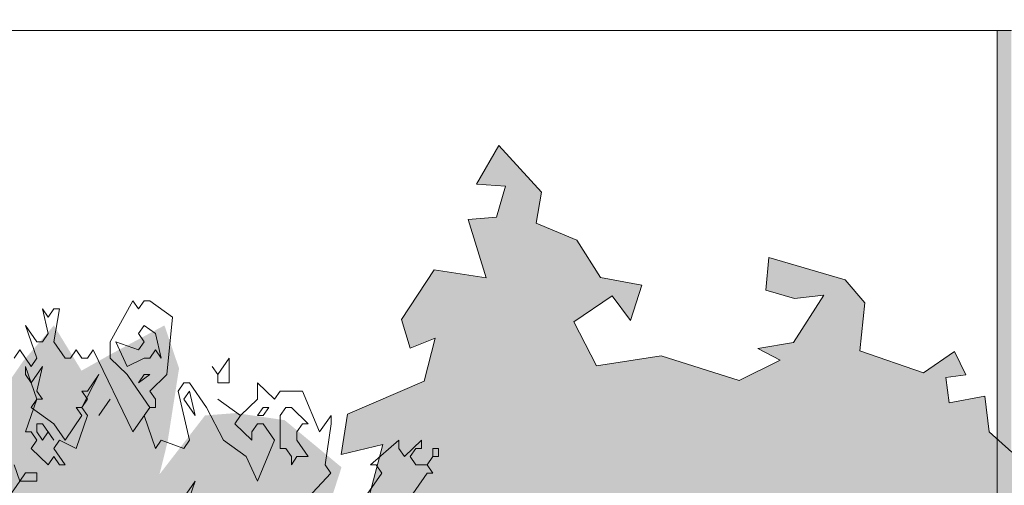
# Model space of a CAD drawing. Header units: metres. Extents: x -52 to 321, y -8 to 26.
# Tile 93 of 256: x -36.165 to -34.79, y 1.265 to 1.915. Entities that reach past the tile are written whole.
import ezdxf

# ---------------------------------------------------------------- set-up
doc = ezdxf.new("R2010")
doc.units = ezdxf.units.M
doc.header["$MEASUREMENT"] = 0
for name, color, linetype in [('10 Fassade', 7, 'Continuous'), ('10 Wand außen', 7, 'Continuous'), ('60 Pflanzen außen', 7, 'Continuous'), ('94 Genehmigungsplanung Bemaßung', 7, 'Continuous')]:
    doc.layers.add(name, color=color, linetype=linetype)
doc.styles.add('ERSTELLTER_STIL_2', font='arial.ttf')
doc.dimstyles.new('ERSTELLTER_STIL__1', dxfattribs={"dimtxt": 0.25, "dimasz": 0.19, "dimexe": 0.18, "dimexo": 0.1, "dimgap": 0, "dimtad": 1, "dimtih": 1, "dimtoh": 1, "dimzin": 0, "dimdsep": 46, "dimtxsty": 'ERSTELLTER_STIL_2', "dimblk": 'ARROWHEAD_6', "dimblk1": 'ARROWHEAD_6', "dimblk2": 'ARROWHEAD_6', "dimcen": 0.09, "dimclrd": 7, "dimclre": 7, "dimclrt": 7, "dimazin": 0, "dimtfac": 1, "dimtdec": 4, "dimtmove": 0, "dimatfit": 3, "dimfxl": 1, "dimtolj": 1, "dimtzin": 0, "dimarcsym": 0})

# ---------------------------------------------------------------- blocks, each defined once
blk = doc.blocks.new('Sträucher 27[10]_1', base_point=(-36.1332, 0))
at = {"layer": '60 Pflanzen außen', "linetype": 'Continuous', "lineweight": 0, "true_color": 0xffffff}
h = blk.add_hatch(color=7, dxfattribs=at)
h.paths.add_polyline_path([(-36.3032, 0), (-36.0554, 0), (-36.0213, 0.089), (-35.9941, 0.0462), (-35.9215, 0), (-35.8738, 0.0396), (-35.8012, 0), (-35.7535, 0.0363), (-35.7603, 0.0626), (-35.7671, 0.1448), (-35.7308, 0.1547), (-35.7149, 0.2369), (-35.6627, 0.2369), (-35.6378, 0.2993), (-35.64, 0.4486), (-35.6173, 0.511), (-35.5402, 0.5044), (-35.5061, 0.5636), (-35.522, 0.6228), (-35.5129, 0.682), (-35.4766, 0.705), (-35.4371, 0.7937), (-35.5242, 0.9186), (-35.5038, 1.037), (-35.5265, 1.0797), (-35.5446, 1.1619), (-35.6086, 1.2737), (-35.6495, 1.2704), (-35.6767, 1.208), (-35.7334, 1.2343), (-35.7153, 1.2901), (-35.7947, 1.3559), (-35.8628, 1.3658), (-35.9059, 1.3625), (-35.9695, 1.2803), (-35.9581, 1.3263), (-35.9422, 1.4282), (-35.9626, 1.4882), (-36.0375, 1.448), (-36.0784, 1.425), (-36.117, 1.4882), (-36.1601, 1.4381), (-36.2032, 1.3757), (-36.1987, 1.3263), (-36.1896, 1.2409), (-36.2237, 1.2113), (-36.2486, 1.2968), (-36.2622, 1.3691), (-36.2985, 1.3494), (-36.328, 1.2442), (-36.3598, 1.1521), (-36.3871, 1.231), (-36.437, 1.2475), (-36.5187, 1.2113), (-36.5459, 1.1114), (-36.5641, 1.0424), (-36.6571, 1.0062), (-36.6708, 0.8418), (-36.7275, 0.7794), (-36.7661, 0.7071), (-36.8002, 0.6512), (-36.8202, 0.5526), (-36.7525, 0.5032), (-36.7049, 0.4638), (-36.6368, 0.4112), (-36.5846, 0.3586), (-36.5528, 0.3126), (-36.5211, 0.2008), (-36.4462, 0.2238), (-36.3713, 0.2271), (-36.3395, 0.1942), (-36.3055, 0.1416), (-36.3214, 0.0693)])
h.paths.add_polyline_path([(-35.9646, 0.2862), (-35.876, 0.4275), (-35.8307, 0.4374), (-35.8375, 0.3881)], flags=0)
at = {"layer": '60 Pflanzen außen', "color": 8, "linetype": 'Continuous', "lineweight": 18}
for p, q in [((-36.0066, 1.5225), (-36.0383, 1.4653)), ((-35.9987, 1.5111), (-36.0066, 1.5225)), ((-35.9908, 1.5225), (-35.9987, 1.5111)), ((-35.9829, 1.5225), (-35.9908, 1.5225)), ((-35.9513, 1.4996), (-35.9829, 1.5225)), ((-36.1252, 1.4997), (-36.1331, 1.5111)), ((-36.1331, 1.5111), (-36.1252, 1.4768)), ((-36.1173, 1.5111), (-36.1252, 1.4997)), ((-36.1173, 1.4653), (-36.1094, 1.5111)), ((-36.1094, 1.5111), (-36.1173, 1.5111)), ((-35.9592, 1.4195), (-35.9513, 1.4996)), ((-36.141, 1.4653), (-36.1568, 1.4882)), ((-36.1568, 1.4882), (-36.141, 1.4424)), ((-35.9908, 1.4882), (-35.9987, 1.4768)), ((-35.975, 1.4768), (-35.9908, 1.4882)), ((-36.1252, 1.4768), (-36.1331, 1.4653)), ((-35.9987, 1.4768), (-35.9908, 1.4653)), ((-35.9671, 1.4424), (-35.975, 1.4768)), ((-36.1331, 1.4653), (-36.141, 1.4653)), ((-36.1015, 1.4424), (-36.1173, 1.4653)), ((-36.0383, 1.4653), (-36.0383, 1.4424)), ((-35.9987, 1.4539), (-36.0303, 1.4653)), ((-36.0303, 1.4653), (-36.0145, 1.431)), ((-35.9908, 1.4653), (-35.9987, 1.4539)), ((-36.1647, 1.4539), (-36.1726, 1.4424)), ((-36.1489, 1.431), (-36.1647, 1.4539)), ((-36.0857, 1.4539), (-36.0936, 1.4424)), ((-36.0778, 1.4424), (-36.0857, 1.4539)), ((-36.062, 1.4539), (-36.0699, 1.4424)), ((-36.0067, 1.3394), (-36.062, 1.4539)), ((-35.9829, 1.4424), (-35.975, 1.4539)), ((-35.975, 1.4539), (-35.9671, 1.4424)), ((-36.1568, 1.4195), (-36.1568, 1.431)), ((-36.1568, 1.431), (-36.141, 1.3852)), ((-36.141, 1.4424), (-36.1489, 1.431)), ((-36.1331, 1.431), (-36.1489, 1.4081)), ((-36.141, 1.3966), (-36.1331, 1.431)), ((-36.0936, 1.4424), (-36.1015, 1.4424)), ((-36.0699, 1.4424), (-36.0778, 1.4424)), ((-36.0383, 1.4424), (-36.0145, 1.4195)), ((-36.0145, 1.431), (-35.9908, 1.4424)), ((-35.9908, 1.4424), (-35.9829, 1.4424)), ((-35.896, 1.431), (-35.8881, 1.4195)), ((-35.8881, 1.4195), (-35.896, 1.431)), ((-35.8723, 1.4424), (-35.8881, 1.4195)), ((-35.8723, 1.4081), (-35.8723, 1.4424)), ((-36.1489, 1.4081), (-36.1568, 1.4195)), ((-36.0778, 1.3737), (-36.0541, 1.4195)), ((-36.0541, 1.4195), (-36.0699, 1.3966)), ((-36.0145, 1.4195), (-36.0066, 1.4081)), ((-35.9987, 1.4081), (-35.9829, 1.4195)), ((-35.9908, 1.4195), (-35.9987, 1.4081)), ((-35.9829, 1.4195), (-35.9908, 1.4195)), ((-35.9829, 1.3966), (-35.9592, 1.4195)), ((-35.8881, 1.4195), (-35.8881, 1.4081)), ((-36.0066, 1.4081), (-35.9829, 1.3737)), ((-35.9355, 1.4081), (-35.9434, 1.3966)), ((-35.9276, 1.4081), (-35.9355, 1.4081)), ((-35.9039, 1.3737), (-35.9276, 1.4081)), ((-35.8881, 1.4081), (-35.8723, 1.4081)), ((-35.8091, 1.3852), (-35.8328, 1.408)), ((-35.8328, 1.408), (-35.8328, 1.3852)), ((-36.1331, 1.3852), (-36.141, 1.3966)), ((-36.0699, 1.3966), (-36.0778, 1.3966)), ((-36.0778, 1.3966), (-36.0699, 1.3852)), ((-35.975, 1.3852), (-35.9829, 1.3966)), ((-35.9434, 1.3966), (-35.9276, 1.3279)), ((-35.9276, 1.3966), (-35.9355, 1.3852)), ((-35.9197, 1.3623), (-35.9276, 1.3966)), ((-35.8012, 1.3966), (-35.8091, 1.3852)), ((-35.7696, 1.3966), (-35.8012, 1.3966)), ((-35.7459, 1.3394), (-35.7696, 1.3966)), ((-36.141, 1.3852), (-36.1568, 1.3394)), ((-36.1489, 1.3737), (-36.141, 1.3852)), ((-36.141, 1.3852), (-36.1331, 1.3852)), ((-36.0699, 1.3852), (-36.0778, 1.3737)), ((-36.0383, 1.3852), (-36.0541, 1.3623)), ((-36.0541, 1.3623), (-36.0383, 1.3852)), ((-35.975, 1.3737), (-35.975, 1.3852)), ((-35.9355, 1.3852), (-35.9197, 1.3623)), ((-35.8565, 1.3623), (-35.8881, 1.3852)), ((-35.8881, 1.3852), (-35.8565, 1.3623)), ((-35.8328, 1.3852), (-35.8565, 1.3623)), ((-36.1173, 1.3508), (-36.1489, 1.3737)), ((-36.0778, 1.3623), (-36.1015, 1.3279)), ((-36.0778, 1.3737), (-36.0857, 1.3737)), ((-36.0857, 1.3737), (-36.0778, 1.3623)), ((-36.0857, 1.3165), (-36.0699, 1.3623)), ((-36.0699, 1.3623), (-36.0778, 1.3737)), ((-35.9829, 1.3737), (-36.0067, 1.3394)), ((-35.9908, 1.3623), (-35.9829, 1.3737)), ((-35.975, 1.3165), (-35.9908, 1.3623)), ((-35.9829, 1.3737), (-35.975, 1.3737)), ((-35.8802, 1.3279), (-35.9039, 1.3737)), ((-35.8565, 1.3623), (-35.8644, 1.3508)), ((-35.8249, 1.3737), (-35.8328, 1.3623)), ((-35.8328, 1.3623), (-35.8249, 1.3623)), ((-35.8249, 1.3623), (-35.817, 1.3737)), ((-35.817, 1.3737), (-35.8249, 1.3737)), ((-35.7933, 1.3737), (-35.8012, 1.3623)), ((-35.8012, 1.3623), (-35.8012, 1.3165)), ((-35.7854, 1.3737), (-35.7933, 1.3737)), ((-35.7617, 1.3508), (-35.7854, 1.3737)), ((-35.73, 1.3622), (-35.7459, 1.3394)), ((-35.73, 1.3508), (-35.73, 1.3622)), ((-36.1331, 1.3508), (-36.141, 1.3508)), ((-36.141, 1.3508), (-36.141, 1.3394)), ((-36.1173, 1.3279), (-36.1331, 1.3508)), ((-36.1015, 1.3279), (-36.1173, 1.3508)), ((-35.8644, 1.3508), (-35.8407, 1.3279)), ((-35.8407, 1.3394), (-35.8328, 1.3508)), ((-35.8328, 1.3508), (-35.8249, 1.3508)), ((-35.8249, 1.3508), (-35.8091, 1.3279)), ((-35.7775, 1.3394), (-35.7696, 1.3508)), ((-35.7696, 1.3508), (-35.7617, 1.3508)), ((-35.738, 1.2936), (-35.73, 1.3508)), ((-36.1568, 1.3394), (-36.1489, 1.3394)), ((-36.1489, 1.3394), (-36.141, 1.3279)), ((-36.141, 1.3394), (-36.1331, 1.3279)), ((-36.1331, 1.3279), (-36.1252, 1.3394)), ((-36.1252, 1.3394), (-36.1173, 1.3279)), ((-35.8407, 1.3279), (-35.8407, 1.3394)), ((-35.7775, 1.3279), (-35.7775, 1.3394)), ((-36.141, 1.3279), (-36.1489, 1.3165)), ((-36.1173, 1.3165), (-36.1094, 1.3279)), ((-36.1094, 1.3279), (-36.0857, 1.3165)), ((-35.9671, 1.3279), (-35.975, 1.3165)), ((-35.9355, 1.3165), (-35.9671, 1.3279)), ((-35.9276, 1.3279), (-35.9355, 1.3165)), ((-35.8486, 1.305), (-35.8802, 1.3279)), ((-35.8091, 1.3279), (-35.8328, 1.2707)), ((-35.7617, 1.305), (-35.7775, 1.3279)), ((-35.6352, 1.3279), (-35.6747, 1.2936)), ((-35.6352, 1.3164), (-35.6352, 1.3279)), ((-35.6036, 1.3279), (-35.6273, 1.305)), ((-35.6036, 1.3164), (-35.6036, 1.3279)), ((-36.1489, 1.3165), (-36.1252, 1.2936)), ((-36.1015, 1.2936), (-36.1173, 1.3165)), ((-35.8012, 1.3165), (-35.7933, 1.3165)), ((-35.7933, 1.3165), (-35.7854, 1.305)), ((-35.6273, 1.305), (-35.6352, 1.3164)), ((-35.6194, 1.305), (-35.6115, 1.3164)), ((-35.6115, 1.3164), (-35.6036, 1.3164)), ((-35.5799, 1.3164), (-35.5878, 1.3164)), ((-35.5878, 1.3164), (-35.5878, 1.305)), ((-35.5799, 1.305), (-35.5799, 1.3164)), ((-36.1647, 1.2707), (-36.1726, 1.2936)), ((-36.1252, 1.2936), (-36.1173, 1.305)), ((-36.1173, 1.305), (-36.1094, 1.2936)), ((-36.1094, 1.2936), (-36.1015, 1.2936)), ((-35.8328, 1.2707), (-35.8486, 1.305)), ((-35.7854, 1.305), (-35.7854, 1.2936)), ((-35.7854, 1.2936), (-35.7775, 1.305)), ((-35.7775, 1.305), (-35.7617, 1.305)), ((-35.7301, 1.2821), (-35.738, 1.2936)), ((-35.6747, 1.2936), (-35.6668, 1.2936)), ((-35.6668, 1.2936), (-35.6589, 1.2821)), ((-35.6115, 1.2936), (-35.6194, 1.305)), ((-35.5957, 1.2935), (-35.6115, 1.2936)), ((-35.5957, 1.2935), (-35.5878, 1.305)), ((-35.5878, 1.305), (-35.5957, 1.2935)), ((-35.5878, 1.2821), (-35.5957, 1.2935)), ((-35.5878, 1.305), (-35.5799, 1.305)), ((-36.1568, 1.2822), (-36.1647, 1.2707)), ((-36.141, 1.2822), (-36.1568, 1.2822)), ((-36.141, 1.2707), (-36.141, 1.2822)), ((-35.7617, 1.2478), (-35.7301, 1.2821)), ((-35.6589, 1.2821), (-35.6826, 1.2478)), ((-35.6273, 1.2363), (-35.5957, 1.2821)), ((-35.5957, 1.2821), (-35.5878, 1.2821)), ((-36.1805, 1.2478), (-36.1647, 1.2707)), ((-36.1647, 1.2707), (-36.141, 1.2707)), ((-35.9197, 1.2707), (-35.9355, 1.2478)), ((-35.9276, 1.2478), (-35.9197, 1.2707))]:
    blk.add_line(p, q, dxfattribs=at)
blk = doc.blocks.new('Sträucher 27[11]_1', base_point=(-35.3037, 0))
at = {"layer": '60 Pflanzen außen', "linetype": 'Continuous', "lineweight": 0, "true_color": 0xffffff}
blk.add_hatch(color=7, dxfattribs=at).paths.add_polyline_path([(-35.6309, 1.2234), (-35.681, 1.1916), (-35.7394, 1.2155), (-35.8048, 1.1975), (-35.8317, 1.2336), (-35.8928, 1.2128), (-35.8459, 1.1929), (-35.8789, 1.1559), (-35.9071, 1.123), (-35.8756, 1.0819), (-35.8592, 1.1049), (-35.8273, 1.0647), (-35.8883, 1.0246), (-35.9354, 1.013), (-35.9054, 0.9619), (-35.9251, 0.91), (-35.9814, 0.8672), (-35.9621, 0.8319), (-35.9306, 0.8043), (-35.912, 0.7807), (-36.0045, 0.7578), (-35.9891, 0.712), (-35.9582, 0.7163), (-35.9276, 0.7456), (-35.8856, 0.7243), (-35.9309, 0.6928), (-35.9491, 0.6834), (-35.9267, 0.6403), (-35.8982, 0.6494), (-35.8853, 0.6144), (-35.8417, 0.6216), (-35.8929, 0.5581), (-35.8761, 0.5147), (-35.8329, 0.5612), (-35.7966, 0.5215), (-35.8274, 0.4615), (-35.8004, 0.4157), (-35.7735, 0.4403), (-35.7388, 0.4192), (-35.7582, 0.3598), (-35.7263, 0.3649), (-35.6843, 0.3814), (-35.6999, 0.3387), (-35.6579, 0.3275), (-35.6002, 0.3663), (-35.5925, 0.3275), (-35.6306, 0.2626), (-35.6153, 0.2108), (-35.5823, 0.2571), (-35.6029, 0.2791), (-35.5617, 0.2781), (-35.5578, 0.2357), (-35.4885, 0.2393), (-35.4409, 0.2558), (-35.4164, 0.1968), (-35.3671, 0.0931), (-35.3577, 0.041), (-35.3406, 0), (-35.2895, 0.0033), (-35.2419, 0.002), (-35.1816, 0.0018), (-35.1255, 0.0029), (-35.1317, 0.0816), (-35.1153, 0.1416), (-35.1061, 0.2926), (-35.0664, 0.2961), (-34.9683, 0.3214), (-34.9395, 0.2637), (-34.9032, 0.1934), (-34.8591, 0.2353), (-34.8232, 0.2328), (-34.8267, 0.2594), (-34.7465, 0.2416), (-34.726, 0.2921), (-34.7891, 0.2829), (-34.8429, 0.3404), (-34.8078, 0.3542), (-34.7407, 0.3618), (-34.7687, 0.4026), (-34.7075, 0.4054), (-34.694, 0.4193), (-34.7684, 0.4614), (-34.6935, 0.4762), (-34.7453, 0.5214), (-34.68, 0.5337), (-34.649, 0.5073), (-34.6259, 0.5496), (-34.6599, 0.5558), (-34.7414, 0.5751), (-34.733, 0.6143), (-34.6915, 0.5992), (-34.6539, 0.6173), (-34.7026, 0.6523), (-34.7094, 0.7015), (-34.6638, 0.7277), (-34.6361, 0.7114), (-34.6045, 0.7404), (-34.6152, 0.765), (-34.6759, 0.7612), (-34.6585, 0.8102), (-34.6836, 0.8374), (-34.6282, 0.896), (-34.649, 0.9623), (-34.7072, 1.0101), (-34.6721, 1.0399), (-34.622, 1.0469), (-34.6409, 1.0834), (-34.6682, 1.061), (-34.7092, 1.0734), (-34.6934, 1.1241), (-34.6416, 1.1932), (-34.664, 1.2216), (-34.7286, 1.206), (-34.7158, 1.2706), (-34.779, 1.3111), (-34.8107, 1.3397), (-34.817, 1.3895), (-34.8666, 1.3802), (-34.8712, 1.4155), (-34.8435, 1.4191), (-34.8593, 1.4516), (-34.9026, 1.4222), (-34.9916, 1.4526), (-34.9843, 1.5199), (-35.012, 1.5516), (-35.1187, 1.5831), (-35.1226, 1.5372), (-35.0826, 1.5259), (-35.0417, 1.5302), (-35.0841, 1.4641), (-35.1341, 1.4561), (-35.1026, 1.4398), (-35.1598, 1.4114), (-35.2689, 1.4456), (-35.3592, 1.4318), (-35.3908, 1.4933), (-35.3375, 1.5295), (-35.3118, 1.4951), (-35.2958, 1.5443), (-35.3536, 1.5549), (-35.3868, 1.6073), (-35.4434, 1.6311), (-35.4361, 1.674), (-35.4955, 1.7395), (-35.5269, 1.6854), (-35.4864, 1.6825), (-35.4991, 1.6395), (-35.5384, 1.636), (-35.5135, 1.5548), (-35.586, 1.5656), (-35.6314, 1.4964), (-35.6193, 1.4562), (-35.5847, 1.4703), (-35.6001, 1.4103), (-35.7069, 1.3641), (-35.7156, 1.308), (-35.6578, 1.3221), (-35.6771, 1.2481)])
at = {"layer": '60 Pflanzen außen', "color": 8, "linetype": 'Continuous', "lineweight": 18}
for p, q in [((-35.4955, 1.7395), (-35.5269, 1.6854)), ((-35.4361, 1.674), (-35.4955, 1.7395)), ((-35.5269, 1.6854), (-35.4864, 1.6825)), ((-35.4864, 1.6825), (-35.4991, 1.6395)), ((-35.4434, 1.6311), (-35.4361, 1.674)), ((-35.4991, 1.6395), (-35.5384, 1.636)), ((-35.5384, 1.636), (-35.5135, 1.5548)), ((-35.3868, 1.6073), (-35.4434, 1.6311)), ((-35.3536, 1.5549), (-35.3868, 1.6073)), ((-35.1187, 1.5831), (-35.1226, 1.5372)), ((-35.012, 1.5516), (-35.1187, 1.5831)), ((-35.586, 1.5656), (-35.6314, 1.4964)), ((-35.5135, 1.5548), (-35.586, 1.5656)), ((-35.2958, 1.5443), (-35.3536, 1.5549)), ((-35.3118, 1.4951), (-35.2958, 1.5443)), ((-34.9843, 1.5199), (-35.012, 1.5516)), ((-35.3908, 1.4933), (-35.3375, 1.5295)), ((-35.3375, 1.5295), (-35.3118, 1.4951)), ((-35.1226, 1.5372), (-35.0826, 1.5259)), ((-35.0417, 1.5302), (-35.0841, 1.4641)), ((-35.0826, 1.5259), (-35.0417, 1.5302)), ((-34.9916, 1.4526), (-34.9843, 1.5199)), ((-35.6314, 1.4964), (-35.6193, 1.4562)), ((-35.3592, 1.4318), (-35.3908, 1.4933)), ((-35.6193, 1.4562), (-35.5847, 1.4703)), ((-35.5847, 1.4703), (-35.6001, 1.4103)), ((-35.0841, 1.4641), (-35.1341, 1.4561)), ((-35.2689, 1.4456), (-35.3592, 1.4318)), ((-35.1598, 1.4114), (-35.2689, 1.4456)), ((-35.1341, 1.4561), (-35.1026, 1.4398)), ((-34.9026, 1.4222), (-34.9916, 1.4526)), ((-34.8593, 1.4516), (-34.9026, 1.4222)), ((-34.8435, 1.4191), (-34.8593, 1.4516)), ((-35.1026, 1.4398), (-35.1598, 1.4114)), ((-34.8712, 1.4155), (-34.8435, 1.4191)), ((-35.6001, 1.4103), (-35.7069, 1.3641)), ((-34.8666, 1.3802), (-34.8712, 1.4155)), ((-34.817, 1.3895), (-34.8666, 1.3802)), ((-34.8107, 1.3397), (-34.817, 1.3895)), ((-35.7069, 1.3641), (-35.7156, 1.308)), ((-34.779, 1.3111), (-34.8107, 1.3397)), ((-35.7156, 1.308), (-35.6578, 1.3221)), ((-35.6578, 1.3221), (-35.6771, 1.2481))]:
    blk.add_line(p, q, dxfattribs=at)
blk = doc.blocks.new('*D18', base_point=(-33357.279, 0))
at = {"layer": '94 Genehmigungsplanung Bemaßung', "color": 7, "linetype": 'Continuous', "lineweight": 13}
for p, q in [((-43.9997, 9.5481), (-43.9997, 9.9231)), ((-28.1801, 9.5481), (-28.1801, 9.9231)), ((-43.8997, 9.8356), (-44.0997, 9.6356)), ((-28.2801, 9.6356), (-28.0801, 9.8356)), ((-43.9997, 9.7356), (-28.1801, 9.7356)), ((-28.1801, 9.7356), (-28.0301, 9.7356))]:
    blk.add_line(p, q, dxfattribs=at)
at = {"layer": '94 Genehmigungsplanung Bemaßung', "color": 7, "lineweight": 13, "insert": (-36.5189, 9.7856), "char_height": 0.25, "attachment_point": 7, "style": 'ERSTELLTER_STIL_2'}
blk.add_mtext('\\A1;{\\pql;\\fArial|b0|i0|c0|p0;\\W1.000000;15,82}', dxfattribs=at)
blk = doc.blocks.new('ARROWHEAD_6')
at = {"color": 0, "linetype": 'Continuous', "lineweight": 0}
for p, q in [((-0.5, -0.5), (0.5, 0.5)), ((0, 0), (-1, 0))]:
    blk.add_line(p, q, dxfattribs=at)

msp = doc.modelspace()

# ---------------------------------------------------------------- hatches: boundary and pattern name
at = {"layer": '10 Fassade', "linetype": 'Continuous', "lineweight": 0, "true_color": 0x000000}
msp.add_hatch(color=18, dxfattribs=at).paths.add_polyline_path([(-34.7997, 1.9), (-34.7997, 1.21), (-34.7997, 1.2), (-34.7497, 1.2), (-34.7497, 1.21), (-34.7797, 1.21), (-34.7797, 1.9)])

# ---------------------------------------------------------------- linework, layer by layer
at = {"layer": '10 Fassade', "color": 7, "linetype": 'Continuous', "lineweight": 13}
msp.add_line((-34.7997, 1.21), (-34.7997, 1.9), dxfattribs=at)
at = {"layer": '10 Wand außen', "color": 7, "linetype": 'Continuous', "lineweight": 13}
for p, q in [((-34.7997, 1.9), (-37.3297, 1.9)), ((-34.7797, 1.9), (-34.7997, 1.9))]:
    msp.add_line(p, q, dxfattribs=at)

# ---------------------------------------------------------------- block references
at = {"layer": '60 Pflanzen außen', "color": 8, "linetype": 'Continuous', "lineweight": 18}
for name, p in [('Sträucher 27[11]_1', (-35.3037, 0)), ('Sträucher 27[10]_1', (-36.1332, 0))]:
    msp.add_blockref(name, p, dxfattribs=at)

# ---------------------------------------------------------------- dimensions: what is measured, and where the dimension line sits
at = {"layer": '94 Genehmigungsplanung Bemaßung', "color": 7, "linetype": 'Continuous', "lineweight": 13}
dim = msp.add_linear_dim(base=(-28.1801, 9.7356), p1=(-43.9997, 1.2), p2=(-28.1801, 1.2), dimstyle='ERSTELLTER_STIL__1', dxfattribs=at)
dim.commit()
dim.dimension.update_dxf_attribs({"geometry": '*D18', "text_midpoint": (-36.1001, 9.9106), "dimtype": 160})

doc.saveas('drawing.dxf')
